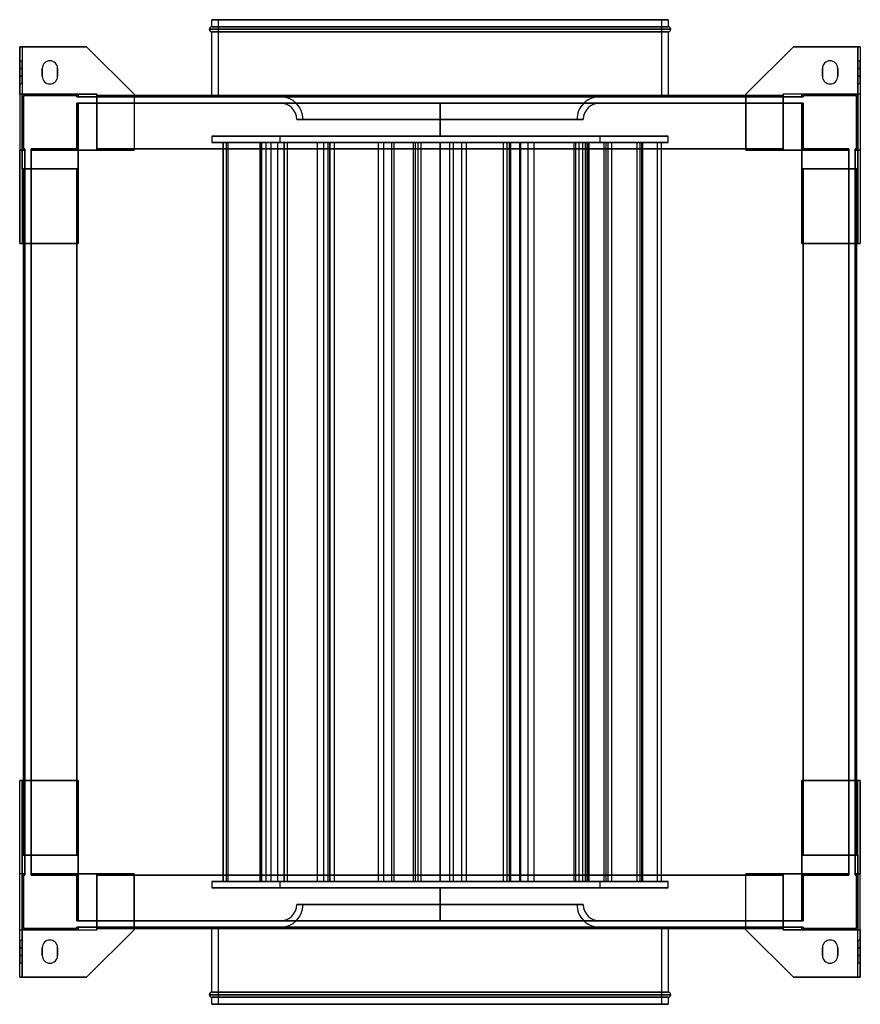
# Model space of a CAD drawing. Header units: millimetres. Extents: x -327 to 327, y -383 to 383.
import ezdxf

# ---------------------------------------------------------------- set-up
doc = ezdxf.new("R2010")
doc.units = ezdxf.units.MM
doc.layers.add('MAIN-1', color=7, linetype='Continuous')

msp = doc.modelspace()

# ---------------------------------------------------------------- linework, layer by layer
at = {"layer": 'MAIN-1'}
for p, q in [((179.5, 375.5), (-179.5, 375.5)), ((-179.5, 375.5), (179.5, 375.5)), ((-177.5, 383), (177.5, 383)), ((-177.5, 377.5), (-177.5, 383)), ((177.5, 383), (-177.5, 383)), ((-177.5, 377.5), (177.5, 377.5)), ((177.5, 377.5), (-177.5, 377.5)), ((172.5, 383), (-172.5, 383)), ((-172.5, 383), (-172.5, 323)), ((-172.5, 383), (172.5, 383)), ((172.5, 323), (172.5, 383)), ((177.5, 383), (177.5, 377.5)), ((-177.5, 373.5), (177.5, 373.5)), ((177.5, 373.5), (-177.5, 373.5)), ((-177.5, 324), (-177.5, 373.5)), ((177.5, 373.5), (177.5, 324)), ((-327, 362), (-325, 362)), ((-327, 325), (-327, 362)), ((-275, 362), (-327, 362)), ((-327, 362), (-327, 362)), ((-327, 362), (-327, 209)), ((-325, 362), (-275, 362)), ((-325, 362), (-325, 325)), ((-325, 362), (-325, 362)), ((-325, 362), (-325, 325)), ((-238, 325), (-275, 362)), ((-275, 362), (-238, 325)), ((-275, 362), (-275, 362)), ((275, 362), (238, 325)), ((238, 325), (275, 362)), ((275, 362), (325, 362)), ((275, 362), (275, 362)), ((327, 362), (275, 362)), ((325, 362), (325, 325)), ((325, 325), (325, 362)), ((325, 362), (325, 362)), ((325, 362), (327, 362)), ((327, 362), (327, 209)), ((327, 362), (327, 325)), ((327, 362), (327, 362)), ((-327, 351), (-325, 351)), ((-327, 345), (-327, 351)), ((-327, 351), (-327, 345)), ((-327, 345), (-325, 345)), ((-325, 345), (-327, 345)), ((-327, 345), (-327, 339)), ((-327, 339), (-327, 345)), ((-325, 351), (-325, 345)), ((-325, 345), (-325, 351)), ((-325, 339), (-325, 345)), ((-325, 345), (-325, 339)), ((-309.5, 339), (-309.5, 345)), ((-309.5, 345), (-309.5, 345)), ((-309.5, 345), (-309.5, 339)), ((-303.5, 351), (-303.5, 351)), ((-297.5, 345), (-297.5, 345)), ((-297.5, 345), (-297.5, 339)), ((-297.5, 339), (-297.5, 345)), ((297.5, 339), (297.5, 345)), ((297.5, 345), (297.5, 345)), ((297.5, 345), (297.5, 339)), ((303.5, 351), (303.5, 351)), ((309.5, 345), (309.5, 345)), ((309.5, 345), (309.5, 339)), ((309.5, 339), (309.5, 345)), ((325, 351), (327, 351)), ((325, 345), (325, 351)), ((325, 351), (325, 345)), ((325, 345), (327, 345)), ((325, 339), (325, 345)), ((325, 345), (325, 339)), ((327, 345), (325, 345)), ((327, 351), (327, 345)), ((327, 345), (327, 351)), ((327, 339), (327, 345)), ((327, 345), (327, 339)), ((-327, 333), (-327, 339)), ((-325, 339), (-327, 339)), ((-327, 333), (-327, 339)), ((-327, 339), (-325, 339)), ((-325, 339), (-325, 333)), ((-325, 333), (-325, 339)), ((-309.5, 339), (-309.5, 339)), ((-297.5, 339), (-297.5, 339)), ((297.5, 339), (297.5, 339)), ((309.5, 339), (309.5, 339)), ((325, 333), (325, 339)), ((327, 339), (325, 339)), ((325, 333), (325, 339)), ((325, 339), (327, 339)), ((327, 339), (327, 333)), ((327, 333), (327, 339)), ((-325, 333), (-327, 333)), ((-303.5, 333), (-303.5, 333)), ((303.5, 333), (303.5, 333)), ((327, 333), (325, 333)), ((-325, 325), (-327, 325)), ((-327, 325), (-327, 281.5)), ((-267, 325), (-325, 325)), ((-325, 325), (-325, 281.5)), ((-325, 325), (-325, 325)), ((-325, 281.5), (-325, 325)), ((-325, 325), (-281.5, 325)), ((-325, 325), (-325, 281.5)), ((-325, 325), (-281.5, 325)), ((-325, 267), (-325, 325)), ((-325, 325), (-325, 325)), ((-325, 325), (-267, 325)), ((-324, 282.5), (-324, 324)), ((-324, 324), (-282.5, 324)), ((-324, 324), (-324, 324)), ((-282.5, 324), (-324, 324)), ((-324, 324), (-324, 282.5)), ((-282.5, 324), (-282.5, 323)), ((-282.5, 323), (-282.5, 324)), ((-282.5, 324), (-282.5, 324)), ((-282.5, 323), (-281.5, 323)), ((-282.5, 323), (-282.5, 323)), ((-281.5, 323), (-282.5, 323)), ((-281.5, 325), (-281.5, 325)), ((-281.5, 325), (-267, 325)), ((-281.5, 325), (-281.5, 323)), ((-281.5, 323), (-281.5, 325)), ((-281.5, 323), (-281.5, 325)), ((-281.5, 325), (-281.5, 323)), ((-281.5, 325), (-267, 325)), ((-281.5, 325), (-281.5, 325)), ((-281.5, 323), (-267, 323)), ((-281.5, 323), (-281.5, 323)), ((-281.5, 323), (-281.5, 323)), ((-267, 323), (-281.5, 323)), ((-267, 281.5), (-267, 325)), ((-267, 325), (-267, 325)), ((-267, 325), (-267, 323)), ((-267, 323), (-267, 325)), ((-267, 325), (-267, 325)), ((-267, 325), (-267, 281.5)), ((-267, 324), (-267, 323)), ((-267, 324), (-267, 324)), ((-267, 282.5), (-267, 324)), ((-267, 324), (267, 324)), ((-267, 323), (-267, 324)), ((-267, 324), (-267, 282.5)), ((-267, 324), (-267, 324)), ((-267, 324), (267, 324)), ((267, 324), (-267, 324)), ((267, 324), (-267, 324)), ((-267, 323), (-267, 323)), ((-267, 323), (267, 323)), ((-267, 323), (-267, 323)), ((267, 323), (-267, 323)), ((-238, 325), (-238, 324)), ((-238, 325), (-238, 325)), ((-238, 325), (-238, 281.5)), ((-238, 324), (-238, 281.5)), ((-177.5, 323), (-177.5, 324)), ((177.5, 323), (-177.5, 323)), ((-177.5, 323), (177.5, 323)), ((172.5, 323), (-172.5, 323)), ((-172.5, 323), (172.5, 323)), ((-124.26, 323.09), (0, 323.09)), ((0, 323.09), (-124.26, 323.09)), ((-124.26, 323.09), (-124.26, 323)), ((-124.26, 323), (0, 323)), ((0, 323.09), (124.26, 323.09)), ((0, 323), (0, 323.09)), ((0, 323.09), (0, 323)), ((124.26, 323.09), (0, 323.09)), ((0, 323), (124.26, 323)), ((124.26, 323.09), (124.26, 323)), ((177.5, 324), (177.5, 323)), ((238, 324), (238, 325)), ((238, 325), (238, 325)), ((238, 325), (238, 281.5)), ((238, 281.5), (238, 324)), ((267, 325), (267, 281.5)), ((325, 325), (267, 325)), ((267, 325), (267, 325)), ((267, 323), (267, 325)), ((281.5, 325), (267, 325)), ((267, 325), (267, 323)), ((267, 281.5), (267, 325)), ((267, 325), (267, 325)), ((281.5, 325), (267, 325)), ((325, 325), (267, 325)), ((267, 324), (267, 323)), ((267, 282.5), (267, 324)), ((267, 324), (267, 324)), ((267, 323), (267, 324)), ((267, 324), (267, 324)), ((267, 324), (267, 282.5)), ((267, 323), (281.5, 323)), ((267, 323), (267, 323)), ((267, 323), (267, 323)), ((281.5, 323), (267, 323)), ((281.5, 325), (281.5, 323)), ((281.5, 323), (281.5, 325)), ((281.5, 325), (281.5, 325)), ((325, 325), (281.5, 325)), ((281.5, 325), (281.5, 323)), ((325, 325), (281.5, 325)), ((281.5, 323), (281.5, 325)), ((281.5, 325), (281.5, 325)), ((282.5, 323), (281.5, 323)), ((281.5, 323), (282.5, 323)), ((281.5, 323), (281.5, 323)), ((281.5, 323), (281.5, 323)), ((282.5, 323), (282.5, 324)), ((282.5, 324), (324, 324)), ((282.5, 324), (282.5, 324)), ((324, 324), (282.5, 324)), ((282.5, 324), (282.5, 323)), ((282.5, 323), (282.5, 323)), ((324, 324), (324, 282.5)), ((324, 324), (324, 324)), ((324, 282.5), (324, 324)), ((325, 325), (325, 325)), ((325, 281.5), (325, 325)), ((325, 325), (325, 281.5)), ((327, 325), (325, 325)), ((325, 281.5), (325, 325)), ((325, 325), (325, 325)), ((325, 325), (325, 267)), ((327, 325), (327, 281.5)), ((-282.5, 318), (-281.5, 318)), ((-282.5, 318), (-282.5, 318)), ((-281.5, 318), (-282.5, 318)), ((-282.5, 318), (-282.5, 282.5)), ((-282.5, 282.5), (-282.5, 318)), ((-281.5, 318), (-267, 318)), ((-281.5, 318), (-281.5, 318)), ((-281.5, 318), (-281.5, 318)), ((-267, 318), (-281.5, 318)), ((-281.5, 318), (-281.5, 281.5)), ((-281.5, 281.5), (-281.5, 318)), ((-281.5, 281.5), (-281.5, 318)), ((-281.5, 318), (-281.5, 281.5)), ((-267, 318), (267, 318)), ((-267, 318), (-267, 318)), ((-267, 318), (-267, 318)), ((267, 318), (-267, 318)), ((-267, 318), (-267, 281.5)), ((-267, 281.5), (-267, 318)), ((-267, 318), (-267, 282.5)), ((-267, 282.5), (-267, 318)), ((172.5, 318), (-172.5, 318)), ((172.5, 318), (-172.5, 318)), ((124.24, 318.09), (-124.24, 318.09)), ((-124.24, 318.09), (-124.24, 318)), ((124.24, 318.09), (-124.24, 318.09)), ((124.24, 318), (-124.24, 318)), ((124.24, 318), (-124.24, 318)), ((0, 318), (0, 292.5)), ((0, 318), (0, 318)), ((0, 292.5), (0, 318)), ((0, 318), (0, 318)), ((124.24, 318), (124.24, 318.09)), ((267, 318), (281.5, 318)), ((267, 318), (267, 318)), ((267, 318), (267, 318)), ((281.5, 318), (267, 318)), ((267, 318), (267, 282.5)), ((267, 282.5), (267, 318)), ((267, 281.5), (267, 318)), ((267, 318), (267, 281.5)), ((282.5, 318), (281.5, 318)), ((281.5, 318), (282.5, 318)), ((281.5, 318), (281.5, 318)), ((281.5, 318), (281.5, 318)), ((281.5, 318), (281.5, 281.5)), ((281.5, 281.5), (281.5, 318)), ((281.5, 281.5), (281.5, 318)), ((281.5, 318), (281.5, 281.5)), ((282.5, 318), (282.5, 318)), ((282.5, 282.5), (282.5, 318)), ((282.5, 318), (282.5, 282.5)), ((111.51, 305.34), (-111.51, 305.34)), ((-111.51, 305.34), (111.51, 305.34)), ((-106.51, 305.34), (106.51, 305.34)), ((106.51, 305.34), (-106.51, 305.34)), ((-177.5, 292.5), (-177.5, 287.5)), ((177.5, 292.5), (-177.5, 292.5)), ((-177.5, 292.5), (177.5, 292.5)), ((-124.25, 292.5), (124.25, 292.5)), ((-124.25, 287.5), (-124.25, 292.5)), ((124.25, 292.5), (-124.25, 292.5)), ((0, 292.5), (0, 292.5)), ((0, 292.5), (0, 292.5)), ((124.25, 292.5), (124.25, 287.5)), ((177.5, 287.5), (177.5, 292.5)), ((-177.5, 287.5), (177.5, 287.5)), ((177.5, 287.5), (-177.5, 287.5)), ((-168.75, 287.5), (-164.86, 287.5)), ((-135.24, 287.5), (-168.75, 287.5)), ((-168.75, -287.5), (-168.75, 287.5)), ((-168.35, 287.5), (-166.08, 287.5)), ((-120.9, 287.5), (-168.35, 287.5)), ((-168.35, -287.5), (-168.35, 287.5)), ((-166.08, 287.5), (-118.63, 287.5)), ((-166.08, -287.5), (-166.08, 287.5)), ((-164.86, 287.5), (-131.35, 287.5)), ((-164.86, -287.5), (-164.86, 287.5)), ((-139.97, 287.5), (-135.14, 287.5)), ((-126.19, 287.5), (-139.97, 287.5)), ((-139.97, -287.5), (-139.97, 287.5)), ((-138.84, 287.5), (-138.58, 287.5)), ((-85.66, 287.5), (-138.84, 287.5)), ((-138.84, -287.5), (-138.84, 287.5)), ((-138.58, 287.5), (-85.4, 287.5)), ((-138.58, -287.5), (-138.58, 287.5)), ((-131.35, 287.5), (-135.24, 287.5)), ((-135.24, -287.5), (-135.24, 287.5)), ((-135.14, 287.5), (-121.36, 287.5)), ((-135.14, -287.5), (-135.14, 287.5)), ((-131.35, -287.5), (-131.35, 287.5)), ((-121.36, 287.5), (-126.19, 287.5)), ((-126.19, -287.5), (-126.19, 287.5)), ((124.25, 287.5), (-124.25, 287.5)), ((-124.25, 287.5), (124.25, 287.5)), ((-121.36, -287.5), (-121.36, 287.5)), ((-118.63, 287.5), (-120.9, 287.5)), ((-120.9, -287.5), (-120.9, 287.5)), ((-118.63, -287.5), (-118.63, 287.5)), ((-95.32, 287.5), (-86.99, 287.5)), ((-90.38, 287.5), (-95.32, 287.5)), ((-95.32, -287.5), (-95.32, 287.5)), ((-82.05, 287.5), (-90.38, 287.5)), ((-90.38, -287.5), (-90.38, 287.5)), ((-85.33, 287.5), (-87.12, 287.5)), ((-87.12, 287.5), (-37.41, 287.5)), ((-87.12, -287.5), (-87.12, 287.5)), ((-86.99, 287.5), (-82.05, 287.5)), ((-86.99, -287.5), (-86.99, 287.5)), ((-85.4, 287.5), (-85.66, 287.5)), ((-85.66, -287.5), (-85.66, 287.5)), ((-85.4, -287.5), (-85.4, 287.5)), ((-35.61, 287.5), (-85.33, 287.5)), ((-85.33, -287.5), (-85.33, 287.5)), ((-82.05, -287.5), (-82.05, 287.5)), ((-47.97, 287.5), (-18.96, 287.5)), ((-43.77, 287.5), (-47.97, 287.5)), ((-47.97, -287.5), (-47.97, 287.5)), ((-14.77, 287.5), (-43.77, 287.5)), ((-43.77, -287.5), (-43.77, 287.5)), ((-37.41, 287.5), (-35.61, 287.5)), ((-37.41, -287.5), (-37.41, 287.5)), ((-35.61, -287.5), (-35.61, 287.5)), ((-17.06, 287.5), (-20.59, 287.5)), ((-20.59, 287.5), (17.06, 287.5)), ((-20.59, -287.5), (-20.59, 287.5)), ((-18.96, 287.5), (-14.77, 287.5)), ((-18.96, -287.5), (-18.96, 287.5)), ((20.59, 287.5), (-17.06, 287.5)), ((-17.06, -287.5), (-17.06, 287.5)), ((-14.77, -287.5), (-14.77, 287.5)), ((0, 287.5), (0, -287.5)), ((0, 287.5), (0, 287.5)), ((0, -287.5), (0, 287.5)), ((0, 287.5), (0, 287.5)), ((7.68, 287.5), (52.34, 287.5)), ((10.4, 287.5), (7.68, 287.5)), ((7.68, -287.5), (7.68, 287.5)), ((55.06, 287.5), (10.4, 287.5)), ((10.4, -287.5), (10.4, 287.5)), ((17.06, 287.5), (20.59, 287.5)), ((17.06, -287.5), (17.06, 287.5)), ((20.59, -287.5), (20.59, 287.5)), ((54.16, 287.5), (49.49, 287.5)), ((49.49, 287.5), (68.57, 287.5)), ((49.49, -287.5), (49.49, 287.5)), ((52.34, 287.5), (55.06, 287.5)), ((52.34, -287.5), (52.34, 287.5)), ((73.24, 287.5), (54.16, 287.5)), ((54.16, -287.5), (54.16, 287.5)), ((55.06, -287.5), (55.06, 287.5)), ((61.99, 287.5), (114.59, 287.5)), ((62.78, 287.5), (61.99, 287.5)), ((61.99, -287.5), (61.99, 287.5)), ((115.37, 287.5), (62.78, 287.5)), ((62.78, -287.5), (62.78, 287.5)), ((68.57, 287.5), (73.24, 287.5)), ((68.57, -287.5), (68.57, 287.5)), ((73.24, -287.5), (73.24, 287.5)), ((104.3, 287.5), (105.59, 287.5)), ((155.73, 287.5), (104.3, 287.5)), ((104.3, -287.5), (104.3, 287.5)), ((105.59, 287.5), (157.03, 287.5)), ((105.59, -287.5), (105.59, 287.5)), ((108.23, 287.5), (113.23, 287.5)), ((111.02, 287.5), (108.23, 287.5)), ((108.23, -287.5), (108.23, 287.5)), ((116.01, 287.5), (111.02, 287.5)), ((111.02, -287.5), (111.02, 287.5)), ((113.23, 287.5), (116.01, 287.5)), ((113.23, -287.5), (113.23, 287.5)), ((114.59, 287.5), (115.37, 287.5)), ((114.59, -287.5), (114.59, 287.5)), ((115.37, -287.5), (115.37, 287.5)), ((116.01, -287.5), (116.01, 287.5)), ((127.78, 287.5), (130.93, 287.5)), ((169.17, 287.5), (127.78, 287.5)), ((127.78, -287.5), (127.78, 287.5)), ((129.18, 287.5), (133.63, 287.5)), ((153.35, 287.5), (129.18, 287.5)), ((129.18, -287.5), (129.18, 287.5)), ((130.93, 287.5), (172.31, 287.5)), ((130.93, -287.5), (130.93, 287.5)), ((133.63, 287.5), (157.81, 287.5)), ((133.63, -287.5), (133.63, 287.5)), ((157.81, 287.5), (153.35, 287.5)), ((153.35, -287.5), (153.35, 287.5)), ((157.03, 287.5), (155.73, 287.5)), ((155.73, -287.5), (155.73, 287.5)), ((157.03, -287.5), (157.03, 287.5)), ((157.81, -287.5), (157.81, 287.5)), ((172.31, 287.5), (169.17, 287.5)), ((169.17, -287.5), (169.17, 287.5)), ((172.31, -287.5), (172.31, 287.5)), ((-327, 209), (-327, 281.5)), ((-327, 281.5), (-327, 281.5)), ((-327, 281.5), (-325, 281.5)), ((-323, 281.5), (-327, 281.5)), ((-325, 281.5), (-325, 281.5)), ((-325, 281.5), (-323, 281.5)), ((-325, 281.5), (-323, 281.5)), ((-323, 281.5), (-325, 281.5)), ((-325, 281.5), (-325, 281.5)), ((-325, 281.5), (-325, 267)), ((-323, 282.5), (-324, 282.5)), ((-324, 282.5), (-324, 282.5)), ((-324, 282.5), (-323, 282.5)), ((-323, 282.5), (-323, 281.5)), ((-323, 282.5), (-323, 282.5)), ((-323, 281.5), (-323, 282.5)), ((-323, 281.5), (-323, 281.5)), ((-323, 281.5), (-323, 267)), ((-323, 267), (-323, 281.5)), ((-323, 281.5), (-323, 281.5)), ((-282.5, 282.5), (-318, 282.5)), ((-318, 281.5), (-318, 282.5)), ((-318, 282.5), (-318, 281.5)), ((-318, 282.5), (-282.5, 282.5)), ((-318, 282.5), (-318, 282.5)), ((-318, 281.5), (-281.5, 281.5)), ((-318, 281.5), (-281.5, 281.5)), ((-318, 281.5), (-318, 281.5)), ((-318, 281.5), (-318, 267)), ((-318, 267), (-318, 281.5)), ((-318, 281.5), (-318, 281.5)), ((-281.5, 281.5), (-318, 281.5)), ((-281.5, 281.5), (-318, 281.5)), ((-282.5, 282.5), (-282.5, 282.5)), ((-238, 281.5), (-281.5, 281.5)), ((-281.5, 281.5), (-281.5, 209)), ((-281.5, 281.5), (-281.5, 267)), ((-281.5, 281.5), (-281.5, 281.5)), ((-267, 281.5), (-281.5, 281.5)), ((-281.5, 281.5), (-281.5, 281.5)), ((-281.5, 281.5), (-281.5, 281.5)), ((-281.5, 281.5), (-267, 281.5)), ((-281.5, 281.5), (-267, 281.5)), ((-281.5, 281.5), (-267, 281.5)), ((-281.5, 267), (-281.5, 281.5)), ((-281.5, 281.5), (-281.5, 281.5)), ((-281.5, 281.5), (-281.5, 267)), ((-281.5, 281.5), (-267, 281.5)), ((-281.5, 267), (-281.5, 281.5)), ((-281.5, 281.5), (-281.5, 267)), ((-267, 281.5), (-281.5, 281.5)), ((-281.5, 281.5), (-281.5, 281.5)), ((-281.5, 281.5), (-281.5, 281.5)), ((-281.5, 281.5), (-267, 281.5)), ((-281.5, 267), (-281.5, 281.5)), ((-281.5, 281.5), (-281.5, 267)), ((-267, 282.5), (-267, 282.5)), ((-267, 282.5), (-267, 281.5)), ((-267, 281.5), (-267, 282.5)), ((-267, 282.5), (-267, 282.5)), ((-267, 282.5), (-267, 282.5)), ((-267, 282.5), (-267, 281.5)), ((267, 282.5), (-267, 282.5)), ((267, 282.5), (-267, 282.5)), ((267, 282.5), (-267, 282.5)), ((-267, 282.5), (267, 282.5)), ((-267, 282.5), (267, 282.5)), ((-267, 281.5), (-267, 282.5)), ((267, 282.5), (-267, 282.5)), ((-267, 282.5), (-267, 282.5)), ((-267, 282.5), (267, 282.5)), ((-267, 282.5), (267, 282.5)), ((-267, 281.5), (-238, 281.5)), ((-267, 281.5), (-267, 281.5)), ((-267, 281.5), (-267, 281.5)), ((-267, 281.5), (-267, 281.5)), ((-267, 281.5), (-267, 281.5)), ((-238, 281.5), (-238, 281.5)), ((238, 281.5), (267, 281.5)), ((238, 281.5), (238, 281.5)), ((281.5, 281.5), (238, 281.5)), ((267, 282.5), (267, 282.5)), ((267, 282.5), (267, 281.5)), ((267, 281.5), (267, 282.5)), ((267, 282.5), (267, 282.5)), ((267, 281.5), (267, 282.5)), ((267, 282.5), (267, 282.5)), ((267, 282.5), (267, 281.5)), ((267, 282.5), (267, 282.5)), ((267, 281.5), (267, 281.5)), ((267, 281.5), (267, 281.5)), ((267, 281.5), (267, 281.5)), ((281.5, 281.5), (267, 281.5)), ((281.5, 281.5), (267, 281.5)), ((281.5, 281.5), (267, 281.5)), ((267, 281.5), (281.5, 281.5)), ((267, 281.5), (281.5, 281.5)), ((281.5, 281.5), (267, 281.5)), ((267, 281.5), (267, 281.5)), ((281.5, 281.5), (267, 281.5)), ((281.5, 209), (281.5, 281.5)), ((281.5, 267), (281.5, 281.5)), ((281.5, 281.5), (281.5, 281.5)), ((281.5, 281.5), (281.5, 281.5)), ((281.5, 281.5), (281.5, 281.5)), ((318, 281.5), (281.5, 281.5)), ((318, 281.5), (281.5, 281.5)), ((281.5, 281.5), (281.5, 267)), ((281.5, 281.5), (281.5, 281.5)), ((281.5, 267), (281.5, 281.5)), ((281.5, 281.5), (281.5, 267)), ((281.5, 267), (281.5, 281.5)), ((281.5, 281.5), (281.5, 281.5)), ((281.5, 281.5), (281.5, 281.5)), ((281.5, 281.5), (281.5, 267)), ((281.5, 267), (281.5, 281.5)), ((281.5, 281.5), (318, 281.5)), ((281.5, 281.5), (318, 281.5)), ((318, 282.5), (282.5, 282.5)), ((282.5, 282.5), (318, 282.5)), ((282.5, 282.5), (282.5, 282.5)), ((318, 282.5), (318, 281.5)), ((318, 281.5), (318, 282.5)), ((318, 282.5), (318, 282.5)), ((318, 267), (318, 281.5)), ((318, 281.5), (318, 281.5)), ((318, 281.5), (318, 281.5)), ((318, 281.5), (318, 267)), ((324, 282.5), (323, 282.5)), ((323, 281.5), (323, 282.5)), ((323, 282.5), (323, 282.5)), ((323, 282.5), (324, 282.5)), ((323, 282.5), (323, 281.5)), ((323, 267), (323, 281.5)), ((327, 281.5), (323, 281.5)), ((323, 281.5), (323, 281.5)), ((325, 281.5), (323, 281.5)), ((323, 281.5), (323, 281.5)), ((323, 281.5), (323, 267)), ((325, 281.5), (323, 281.5)), ((323, 281.5), (325, 281.5)), ((324, 282.5), (324, 282.5)), ((325, 281.5), (325, 281.5)), ((325, 281.5), (327, 281.5)), ((325, 267), (325, 281.5)), ((325, 281.5), (325, 281.5)), ((327, 281.5), (327, 281.5)), ((327, 281.5), (327, 209)), ((-325, 267), (-281.5, 267)), ((-325, 267), (-325, 209)), ((-325, 267), (-325, 267)), ((-325, 267), (-325, 209)), ((-325, 267), (-323, 267)), ((-325, 267), (-281.5, 267)), ((-325, 267), (-325, 267)), ((-325, 267), (-323, 267)), ((-324, 267), (-282.5, 267)), ((-324, -267), (-324, 267)), ((-324, 267), (-324, 267)), ((-324, 267), (-324, -267)), ((-323, 267), (-324, 267)), ((-324, -267), (-324, 267)), ((-324, 267), (-324, 267)), ((-324, 267), (-324, -267)), ((-282.5, 267), (-324, 267)), ((-324, 267), (-323, 267)), ((-323, -267), (-323, 267)), ((-323, 267), (-323, 267)), ((-323, 267), (-323, -267)), ((-323, 267), (-323, 267)), ((-318, 267), (-281.5, 267)), ((-318, 267), (-318, 267)), ((-318, 267), (-282.5, 267)), ((-282.5, 267), (-318, 267)), ((-318, 267), (-318, 267)), ((-318, 267), (-281.5, 267)), ((-318, 267), (-318, -267)), ((-318, -267), (-318, 267)), ((-282.5, 267), (-282.5, -267)), ((-281.5, 267), (-282.5, 267)), ((-282.5, 267), (-281.5, 267)), ((-282.5, -267), (-282.5, 267)), ((-282.5, 267), (-282.5, 267)), ((-282.5, 267), (-282.5, -267)), ((-282.5, 267), (-281.5, 267)), ((-282.5, -267), (-282.5, 267)), ((-282.5, 267), (-282.5, -267)), ((-281.5, 267), (-282.5, 267)), ((-282.5, 267), (-282.5, 267)), ((-282.5, -267), (-282.5, 267)), ((-282.5, 267), (-282.5, 267)), ((-282.5, 267), (-282.5, -267)), ((-282.5, -267), (-282.5, 267)), ((-282.5, 267), (-282.5, 267)), ((-281.5, 209), (-281.5, 267)), ((-281.5, 267), (-281.5, 267)), ((-281.5, 267), (-281.5, 267)), ((-281.5, 267), (-281.5, 267)), ((-281.5, 267), (-281.5, 267)), ((281.5, 267), (325, 267)), ((281.5, 267), (281.5, 209)), ((281.5, 267), (281.5, 267)), ((282.5, 267), (281.5, 267)), ((281.5, 267), (282.5, 267)), ((281.5, 267), (281.5, 267)), ((318, 267), (281.5, 267)), ((281.5, 267), (282.5, 267)), ((282.5, 267), (281.5, 267)), ((281.5, 267), (281.5, 267)), ((281.5, 267), (281.5, 267)), ((318, 267), (281.5, 267)), ((325, 267), (281.5, 267)), ((324, 267), (282.5, 267)), ((282.5, 267), (282.5, 267)), ((282.5, -267), (282.5, 267)), ((282.5, 267), (282.5, -267)), ((282.5, 267), (282.5, 267)), ((282.5, -267), (282.5, 267)), ((282.5, 267), (282.5, -267)), ((282.5, 267), (318, 267)), ((282.5, 267), (282.5, -267)), ((282.5, -267), (282.5, 267)), ((282.5, 267), (282.5, 267)), ((318, 267), (282.5, 267)), ((282.5, 267), (282.5, 267)), ((282.5, 267), (324, 267)), ((282.5, 267), (282.5, -267)), ((282.5, -267), (282.5, 267)), ((318, 267), (318, 267)), ((318, 267), (318, 267)), ((318, -267), (318, 267)), ((318, 267), (318, -267)), ((325, 267), (323, 267)), ((323, 267), (323, 267)), ((323, 267), (324, 267)), ((324, 267), (323, 267)), ((323, 267), (323, 267)), ((325, 267), (323, 267)), ((323, 267), (323, -267)), ((323, -267), (323, 267)), ((324, 267), (324, 267)), ((324, 267), (324, 267)), ((324, 267), (324, -267)), ((324, -267), (324, 267)), ((324, 267), (324, -267)), ((324, -267), (324, 267)), ((325, 267), (325, 209)), ((325, 209), (325, 267)), ((325, 267), (325, 267)), ((325, 267), (325, 267)), ((-327, 209), (-281.5, 209)), ((-325, 209), (-327, 209)), ((-327, 209), (-327, 209)), ((-324, 209), (-325, 209)), ((-325, 209), (-325, 209)), ((-281.5, 209), (-324, 209)), ((-281.5, 209), (-281.5, 209)), ((281.5, 209), (327, 209)), ((324, 209), (281.5, 209)), ((281.5, 209), (281.5, 209)), ((325, 209), (324, 209)), ((327, 209), (325, 209)), ((325, 209), (325, 209)), ((327, 209), (327, 209)), ((-327, -362), (-327, -209)), ((-281.5, -209), (-327, -209)), ((-327, -281.5), (-327, -209)), ((-327, -209), (-327, -209)), ((-327, -209), (-325, -209)), ((-325, -267), (-325, -209)), ((-325, -209), (-324, -209)), ((-325, -209), (-325, -267)), ((-325, -209), (-325, -209)), ((-324, -209), (-281.5, -209)), ((-281.5, -267), (-281.5, -209)), ((-281.5, -209), (-281.5, -281.5)), ((-281.5, -209), (-281.5, -209)), ((281.5, -209), (281.5, -267)), ((281.5, -209), (324, -209)), ((327, -209), (281.5, -209)), ((281.5, -209), (281.5, -209)), ((281.5, -281.5), (281.5, -209)), ((324, -209), (325, -209)), ((325, -209), (327, -209)), ((325, -267), (325, -209)), ((325, -267), (325, -209)), ((325, -209), (325, -209)), ((327, -209), (327, -281.5)), ((327, -209), (327, -209)), ((327, -362), (327, -209)), ((-281.5, -267), (-325, -267)), ((-325, -267), (-325, -267)), ((-325, -267), (-323, -267)), ((-325, -267), (-323, -267)), ((-325, -267), (-325, -267)), ((-325, -267), (-281.5, -267)), ((-325, -267), (-325, -281.5)), ((-325, -325), (-325, -267)), ((-323, -267), (-324, -267)), ((-324, -267), (-324, -267)), ((-324, -267), (-282.5, -267)), ((-282.5, -267), (-324, -267)), ((-324, -267), (-324, -267)), ((-324, -267), (-323, -267)), ((-323, -267), (-323, -267)), ((-323, -267), (-323, -281.5)), ((-323, -267), (-323, -267)), ((-323, -281.5), (-323, -267)), ((-282.5, -267), (-318, -267)), ((-318, -267), (-318, -267)), ((-318, -267), (-281.5, -267)), ((-318, -267), (-281.5, -267)), ((-318, -267), (-318, -267)), ((-318, -267), (-282.5, -267)), ((-318, -267), (-318, -281.5)), ((-318, -281.5), (-318, -267)), ((-282.5, -267), (-282.5, -267)), ((-282.5, -267), (-281.5, -267)), ((-281.5, -267), (-282.5, -267)), ((-282.5, -267), (-282.5, -267)), ((-281.5, -267), (-282.5, -267)), ((-282.5, -267), (-281.5, -267)), ((-282.5, -267), (-282.5, -267)), ((-282.5, -267), (-282.5, -267)), ((-281.5, -267), (-281.5, -281.5)), ((-281.5, -267), (-281.5, -267)), ((-281.5, -281.5), (-281.5, -267)), ((-281.5, -267), (-281.5, -267)), ((-281.5, -267), (-281.5, -281.5)), ((-281.5, -281.5), (-281.5, -267)), ((-281.5, -267), (-281.5, -281.5)), ((-281.5, -267), (-281.5, -267)), ((-281.5, -281.5), (-281.5, -267)), ((-281.5, -267), (-281.5, -267)), ((-281.5, -267), (-281.5, -281.5)), ((325, -267), (281.5, -267)), ((281.5, -281.5), (281.5, -267)), ((281.5, -267), (281.5, -267)), ((281.5, -267), (282.5, -267)), ((281.5, -267), (281.5, -281.5)), ((282.5, -267), (281.5, -267)), ((281.5, -267), (281.5, -267)), ((281.5, -281.5), (281.5, -267)), ((318, -267), (281.5, -267)), ((281.5, -267), (281.5, -281.5)), ((282.5, -267), (281.5, -267)), ((281.5, -281.5), (281.5, -267)), ((281.5, -267), (282.5, -267)), ((281.5, -267), (281.5, -267)), ((318, -267), (281.5, -267)), ((281.5, -267), (281.5, -267)), ((325, -267), (281.5, -267)), ((281.5, -267), (281.5, -281.5)), ((281.5, -281.5), (281.5, -267)), ((282.5, -267), (282.5, -267)), ((318, -267), (282.5, -267)), ((282.5, -267), (282.5, -267)), ((282.5, -267), (324, -267)), ((282.5, -267), (282.5, -267)), ((282.5, -267), (282.5, -267)), ((282.5, -267), (318, -267)), ((324, -267), (282.5, -267)), ((318, -267), (318, -267)), ((318, -267), (318, -267)), ((318, -281.5), (318, -267)), ((318, -267), (318, -281.5)), ((323, -281.5), (323, -267)), ((325, -267), (323, -267)), ((324, -267), (323, -267)), ((323, -267), (323, -267)), ((325, -267), (323, -267)), ((323, -267), (323, -267)), ((323, -267), (324, -267)), ((323, -267), (323, -281.5)), ((324, -267), (324, -267)), ((324, -267), (324, -267)), ((325, -267), (325, -267)), ((325, -267), (325, -267)), ((325, -281.5), (325, -267)), ((325, -267), (325, -325)), ((-327, -325), (-327, -281.5)), ((-327, -281.5), (-327, -281.5)), ((-325, -281.5), (-327, -281.5)), ((-323, -281.5), (-327, -281.5)), ((-325, -281.5), (-325, -325)), ((-325, -281.5), (-325, -281.5)), ((-325, -325), (-325, -281.5)), ((-325, -281.5), (-325, -325)), ((-325, -281.5), (-323, -281.5)), ((-323, -281.5), (-325, -281.5)), ((-325, -281.5), (-325, -281.5)), ((-325, -281.5), (-323, -281.5)), ((-323, -282.5), (-324, -282.5)), ((-324, -282.5), (-324, -324)), ((-324, -282.5), (-324, -282.5)), ((-324, -324), (-324, -282.5)), ((-324, -282.5), (-323, -282.5)), ((-323, -282.5), (-323, -281.5)), ((-323, -281.5), (-323, -281.5)), ((-323, -281.5), (-323, -282.5)), ((-323, -281.5), (-323, -281.5)), ((-323, -282.5), (-323, -282.5)), ((-318, -281.5), (-318, -282.5)), ((-318, -281.5), (-281.5, -281.5)), ((-318, -281.5), (-281.5, -281.5)), ((-318, -282.5), (-318, -281.5)), ((-318, -281.5), (-318, -281.5)), ((-318, -281.5), (-318, -281.5)), ((-281.5, -281.5), (-318, -281.5)), ((-281.5, -281.5), (-318, -281.5)), ((-282.5, -282.5), (-318, -282.5)), ((-318, -282.5), (-282.5, -282.5)), ((-318, -282.5), (-318, -282.5)), ((-282.5, -318), (-282.5, -282.5)), ((-282.5, -282.5), (-282.5, -318)), ((-282.5, -282.5), (-282.5, -282.5)), ((-281.5, -281.5), (-238, -281.5)), ((-281.5, -281.5), (-267, -281.5)), ((-281.5, -281.5), (-281.5, -281.5)), ((-281.5, -318), (-281.5, -281.5)), ((-281.5, -281.5), (-281.5, -318)), ((-281.5, -281.5), (-281.5, -318)), ((-281.5, -281.5), (-281.5, -281.5)), ((-281.5, -318), (-281.5, -281.5)), ((-281.5, -281.5), (-281.5, -281.5)), ((-281.5, -281.5), (-267, -281.5)), ((-281.5, -281.5), (-267, -281.5)), ((-267, -281.5), (-281.5, -281.5)), ((-281.5, -281.5), (-281.5, -281.5)), ((-267, -281.5), (-281.5, -281.5)), ((-281.5, -281.5), (-267, -281.5)), ((-281.5, -281.5), (-281.5, -281.5)), ((-281.5, -281.5), (-281.5, -281.5)), ((-281.5, -281.5), (-267, -281.5)), ((-238, -281.5), (-267, -281.5)), ((-267, -325), (-267, -281.5)), ((-267, -281.5), (-267, -281.5)), ((-267, -318), (-267, -281.5)), ((-267, -281.5), (-267, -318)), ((-267, -281.5), (-267, -281.5)), ((-267, -281.5), (-267, -282.5)), ((-267, -282.5), (-267, -281.5)), ((-267, -281.5), (-267, -281.5)), ((-267, -281.5), (-267, -325)), ((-267, -282.5), (-267, -281.5)), ((-267, -281.5), (-267, -281.5)), ((-267, -281.5), (-267, -282.5)), ((-267, -318), (-267, -282.5)), ((-267, -282.5), (-267, -282.5)), ((-267, -282.5), (-267, -324)), ((-267, -282.5), (-267, -282.5)), ((-267, -282.5), (-267, -318)), ((-267, -282.5), (-267, -282.5)), ((267, -282.5), (-267, -282.5)), ((267, -282.5), (-267, -282.5)), ((-267, -282.5), (267, -282.5)), ((267, -282.5), (-267, -282.5)), ((-267, -282.5), (-267, -282.5)), ((-267, -324), (-267, -282.5)), ((-267, -282.5), (267, -282.5)), ((267, -282.5), (-267, -282.5)), ((-267, -282.5), (267, -282.5)), ((-267, -282.5), (267, -282.5)), ((-238, -281.5), (-238, -324)), ((-238, -325), (-238, -281.5)), ((-238, -281.5), (-238, -281.5)), ((267, -281.5), (238, -281.5)), ((238, -324), (238, -281.5)), ((238, -325), (238, -281.5)), ((238, -281.5), (238, -281.5)), ((238, -281.5), (281.5, -281.5)), ((267, -281.5), (267, -325)), ((267, -281.5), (281.5, -281.5)), ((267, -281.5), (267, -281.5)), ((267, -282.5), (267, -281.5)), ((267, -281.5), (267, -318)), ((267, -282.5), (267, -281.5)), ((267, -281.5), (267, -281.5)), ((267, -325), (267, -281.5)), ((267, -281.5), (267, -281.5)), ((267, -281.5), (267, -282.5)), ((267, -318), (267, -281.5)), ((267, -281.5), (267, -281.5)), ((267, -281.5), (267, -282.5)), ((281.5, -281.5), (267, -281.5)), ((281.5, -281.5), (267, -281.5)), ((281.5, -281.5), (267, -281.5)), ((281.5, -281.5), (267, -281.5)), ((267, -281.5), (281.5, -281.5)), ((281.5, -281.5), (267, -281.5)), ((267, -324), (267, -282.5)), ((267, -282.5), (267, -282.5)), ((267, -318), (267, -282.5)), ((267, -282.5), (267, -318)), ((267, -282.5), (267, -282.5)), ((267, -282.5), (267, -282.5)), ((267, -282.5), (267, -324)), ((267, -282.5), (267, -282.5)), ((281.5, -281.5), (281.5, -281.5)), ((281.5, -318), (281.5, -281.5)), ((281.5, -281.5), (281.5, -318)), ((281.5, -281.5), (281.5, -318)), ((281.5, -281.5), (281.5, -281.5)), ((281.5, -318), (281.5, -281.5)), ((281.5, -281.5), (281.5, -281.5)), ((318, -281.5), (281.5, -281.5)), ((318, -281.5), (281.5, -281.5)), ((281.5, -281.5), (281.5, -281.5)), ((281.5, -281.5), (281.5, -281.5)), ((281.5, -281.5), (281.5, -281.5)), ((281.5, -281.5), (318, -281.5)), ((281.5, -281.5), (318, -281.5)), ((282.5, -282.5), (282.5, -318)), ((318, -282.5), (282.5, -282.5)), ((282.5, -318), (282.5, -282.5)), ((282.5, -282.5), (318, -282.5)), ((282.5, -282.5), (282.5, -282.5)), ((318, -282.5), (318, -281.5)), ((318, -281.5), (318, -282.5)), ((318, -281.5), (318, -281.5)), ((318, -281.5), (318, -281.5)), ((318, -282.5), (318, -282.5)), ((323, -281.5), (327, -281.5)), ((323, -281.5), (323, -282.5)), ((325, -281.5), (323, -281.5)), ((323, -282.5), (323, -281.5)), ((323, -281.5), (323, -281.5)), ((323, -281.5), (323, -281.5)), ((323, -281.5), (325, -281.5)), ((325, -281.5), (323, -281.5)), ((324, -282.5), (323, -282.5)), ((323, -282.5), (324, -282.5)), ((323, -282.5), (323, -282.5)), ((324, -324), (324, -282.5)), ((324, -282.5), (324, -324)), ((324, -282.5), (324, -282.5)), ((325, -325), (325, -281.5)), ((325, -281.5), (325, -325)), ((325, -281.5), (325, -281.5)), ((327, -281.5), (325, -281.5)), ((325, -325), (325, -281.5)), ((325, -281.5), (325, -281.5)), ((327, -325), (327, -281.5)), ((327, -281.5), (327, -281.5)), ((177.5, -287.5), (-177.5, -287.5)), ((-177.5, -287.5), (-177.5, -292.5)), ((-177.5, -287.5), (177.5, -287.5)), ((-135.24, -287.5), (-168.75, -287.5)), ((-168.75, -287.5), (-164.86, -287.5)), ((-120.9, -287.5), (-168.35, -287.5)), ((-168.35, -287.5), (-166.08, -287.5)), ((-166.08, -287.5), (-118.63, -287.5)), ((-164.86, -287.5), (-131.35, -287.5)), ((-126.19, -287.5), (-139.97, -287.5)), ((-139.97, -287.5), (-135.14, -287.5)), ((-85.66, -287.5), (-138.84, -287.5)), ((-138.84, -287.5), (-138.58, -287.5)), ((-138.58, -287.5), (-85.4, -287.5)), ((-131.35, -287.5), (-135.24, -287.5)), ((-135.14, -287.5), (-121.36, -287.5)), ((-121.36, -287.5), (-126.19, -287.5)), ((-124.25, -287.5), (124.25, -287.5)), ((-124.25, -292.5), (-124.25, -287.5)), ((124.25, -287.5), (-124.25, -287.5)), ((-118.63, -287.5), (-120.9, -287.5)), ((-90.38, -287.5), (-95.32, -287.5)), ((-95.32, -287.5), (-86.99, -287.5)), ((-82.05, -287.5), (-90.38, -287.5)), ((-87.12, -287.5), (-37.41, -287.5)), ((-85.33, -287.5), (-87.12, -287.5)), ((-86.99, -287.5), (-82.05, -287.5)), ((-85.4, -287.5), (-85.66, -287.5)), ((-35.61, -287.5), (-85.33, -287.5)), ((-43.77, -287.5), (-47.97, -287.5)), ((-47.97, -287.5), (-18.96, -287.5)), ((-14.77, -287.5), (-43.77, -287.5)), ((-37.41, -287.5), (-35.61, -287.5)), ((-20.59, -287.5), (17.06, -287.5)), ((-17.06, -287.5), (-20.59, -287.5)), ((-18.96, -287.5), (-14.77, -287.5)), ((20.59, -287.5), (-17.06, -287.5)), ((0, -287.5), (0, -287.5)), ((0, -287.5), (0, -287.5)), ((10.4, -287.5), (7.68, -287.5)), ((7.68, -287.5), (52.34, -287.5)), ((55.06, -287.5), (10.4, -287.5)), ((17.06, -287.5), (20.59, -287.5)), ((49.49, -287.5), (68.57, -287.5)), ((54.16, -287.5), (49.49, -287.5)), ((52.34, -287.5), (55.06, -287.5)), ((73.24, -287.5), (54.16, -287.5)), ((62.78, -287.5), (61.99, -287.5)), ((61.99, -287.5), (114.59, -287.5)), ((115.37, -287.5), (62.78, -287.5)), ((68.57, -287.5), (73.24, -287.5)), ((155.73, -287.5), (104.3, -287.5)), ((104.3, -287.5), (105.59, -287.5)), ((105.59, -287.5), (157.03, -287.5)), ((111.02, -287.5), (108.23, -287.5)), ((108.23, -287.5), (113.23, -287.5)), ((116.01, -287.5), (111.02, -287.5)), ((113.23, -287.5), (116.01, -287.5)), ((114.59, -287.5), (115.37, -287.5)), ((124.25, -287.5), (124.25, -292.5)), ((169.17, -287.5), (127.78, -287.5)), ((127.78, -287.5), (130.93, -287.5)), ((153.35, -287.5), (129.18, -287.5)), ((129.18, -287.5), (133.63, -287.5)), ((130.93, -287.5), (172.31, -287.5)), ((133.63, -287.5), (157.81, -287.5)), ((157.81, -287.5), (153.35, -287.5)), ((157.03, -287.5), (155.73, -287.5)), ((172.31, -287.5), (169.17, -287.5)), ((177.5, -292.5), (177.5, -287.5)), ((-177.5, -292.5), (177.5, -292.5)), ((177.5, -292.5), (-177.5, -292.5)), ((124.25, -292.5), (-124.25, -292.5)), ((-124.25, -292.5), (124.25, -292.5)), ((0, -292.5), (0, -318)), ((0, -292.5), (0, -292.5)), ((0, -318), (0, -292.5)), ((0, -292.5), (0, -292.5)), ((-111.51, -305.34), (111.51, -305.34)), ((111.51, -305.34), (-111.51, -305.34)), ((106.51, -305.34), (-106.51, -305.34)), ((-106.51, -305.34), (106.51, -305.34)), ((-282.5, -318), (-281.5, -318)), ((-282.5, -318), (-282.5, -318)), ((-281.5, -318), (-282.5, -318)), ((-281.5, -318), (-267, -318)), ((-281.5, -318), (-281.5, -318)), ((-281.5, -318), (-281.5, -318)), ((-267, -318), (-281.5, -318)), ((-267, -318), (267, -318)), ((-267, -318), (-267, -318)), ((-267, -318), (-267, -318)), ((267, -318), (-267, -318)), ((172.5, -318), (-172.5, -318)), ((-172.5, -318), (172.5, -318)), ((-172.5, -318), (172.5, -318)), ((-124.24, -318), (-124.24, -318.09)), ((124.24, -318), (-124.24, -318)), ((-124.24, -318), (124.24, -318)), ((124.24, -318.09), (-124.24, -318.09)), ((-124.24, -318.09), (124.24, -318.09)), ((0, -318), (0, -318)), ((0, -318), (0, -318)), ((124.24, -318.09), (124.24, -318)), ((267, -318), (281.5, -318)), ((267, -318), (267, -318)), ((267, -318), (267, -318)), ((281.5, -318), (267, -318)), ((282.5, -318), (281.5, -318)), ((281.5, -318), (282.5, -318)), ((281.5, -318), (281.5, -318)), ((281.5, -318), (281.5, -318)), ((282.5, -318), (282.5, -318)), ((-327, -325), (-325, -325)), ((-327, -362), (-327, -325)), ((-325, -325), (-267, -325)), ((-325, -362), (-325, -325)), ((-325, -325), (-325, -325)), ((-325, -325), (-325, -362)), ((-325, -325), (-281.5, -325)), ((-325, -325), (-325, -325)), ((-325, -325), (-267, -325)), ((-325, -325), (-281.5, -325)), ((-324, -324), (-282.5, -324)), ((-324, -324), (-324, -324)), ((-282.5, -324), (-324, -324)), ((-282.5, -323), (-281.5, -323)), ((-282.5, -323), (-282.5, -323)), ((-281.5, -323), (-282.5, -323)), ((-282.5, -324), (-282.5, -323)), ((-282.5, -323), (-282.5, -324)), ((-282.5, -324), (-282.5, -324)), ((-281.5, -323), (-267, -323)), ((-281.5, -323), (-281.5, -323)), ((-281.5, -323), (-281.5, -323)), ((-267, -323), (-281.5, -323)), ((-281.5, -325), (-281.5, -323)), ((-281.5, -323), (-281.5, -325)), ((-281.5, -325), (-281.5, -323)), ((-281.5, -323), (-281.5, -325)), ((-281.5, -325), (-281.5, -325)), ((-281.5, -325), (-267, -325)), ((-281.5, -325), (-267, -325)), ((-281.5, -325), (-281.5, -325)), ((-275, -362), (-238, -325)), ((-238, -325), (-275, -362)), ((-267, -323), (267, -323)), ((-267, -323), (-267, -323)), ((-267, -323), (-267, -323)), ((267, -323), (-267, -323)), ((-267, -325), (-267, -323)), ((-267, -324), (-267, -323)), ((-267, -323), (-267, -324)), ((-267, -323), (-267, -325)), ((-267, -324), (-267, -324)), ((-267, -324), (267, -324)), ((-267, -324), (-267, -324)), ((-267, -324), (267, -324)), ((267, -324), (-267, -324)), ((267, -324), (-267, -324)), ((-267, -325), (-267, -325)), ((-267, -325), (-267, -325)), ((-238, -324), (-238, -325)), ((-238, -325), (-238, -325)), ((-177.5, -323), (177.5, -323)), ((-177.5, -324), (-177.5, -323)), ((177.5, -323), (-177.5, -323)), ((-177.5, -373.5), (-177.5, -324)), ((-172.5, -323), (-172.5, -383)), ((-172.5, -323), (172.5, -323)), ((172.5, -323), (-172.5, -323)), ((0, -323), (-124.26, -323)), ((-124.26, -323.09), (-124.26, -323)), ((0, -323.09), (-124.26, -323.09)), ((-124.26, -323.09), (0, -323.09)), ((0, -323), (0, -323.09)), ((124.26, -323), (0, -323)), ((0, -323.09), (0, -323)), ((124.26, -323.09), (0, -323.09)), ((0, -323.09), (124.26, -323.09)), ((124.26, -323.09), (124.26, -323)), ((172.5, -383), (172.5, -323)), ((177.5, -323), (177.5, -324)), ((177.5, -324), (177.5, -373.5)), ((238, -325), (238, -324)), ((238, -325), (275, -362)), ((238, -325), (238, -325)), ((275, -362), (238, -325)), ((267, -325), (267, -323)), ((267, -323), (267, -323)), ((267, -323), (267, -324)), ((267, -323), (281.5, -323)), ((267, -323), (267, -323)), ((281.5, -323), (267, -323)), ((267, -324), (267, -323)), ((267, -323), (267, -325)), ((267, -324), (267, -324)), ((267, -324), (267, -324)), ((267, -325), (325, -325)), ((267, -325), (267, -325)), ((281.5, -325), (267, -325)), ((267, -325), (267, -325)), ((281.5, -325), (267, -325)), ((325, -325), (267, -325)), ((282.5, -323), (281.5, -323)), ((281.5, -323), (282.5, -323)), ((281.5, -323), (281.5, -323)), ((281.5, -323), (281.5, -323)), ((281.5, -325), (281.5, -323)), ((281.5, -323), (281.5, -325)), ((281.5, -325), (281.5, -323)), ((281.5, -323), (281.5, -325)), ((325, -325), (281.5, -325)), ((281.5, -325), (281.5, -325)), ((281.5, -325), (281.5, -325)), ((325, -325), (281.5, -325)), ((282.5, -323), (282.5, -323)), ((282.5, -323), (282.5, -324)), ((282.5, -324), (282.5, -323)), ((282.5, -324), (324, -324)), ((282.5, -324), (282.5, -324)), ((324, -324), (282.5, -324)), ((324, -324), (324, -324)), ((325, -362), (325, -325)), ((325, -325), (325, -325)), ((325, -362), (325, -325)), ((325, -325), (327, -325)), ((325, -325), (325, -325)), ((327, -325), (327, -362)), ((-327, -333), (-325, -333)), ((-327, -339), (-327, -333)), ((-327, -333), (-327, -339)), ((-325, -333), (-325, -339)), ((-325, -339), (-325, -333)), ((-303.5, -333), (-303.5, -333)), ((303.5, -333), (303.5, -333)), ((325, -333), (327, -333)), ((325, -339), (325, -333)), ((325, -333), (325, -339)), ((327, -333), (327, -339)), ((327, -339), (327, -333)), ((-327, -339), (-325, -339)), ((-325, -339), (-327, -339)), ((-327, -339), (-327, -345)), ((-327, -345), (-327, -339)), ((-325, -339), (-325, -345)), ((-325, -345), (-325, -339)), ((-309.5, -339), (-309.5, -339)), ((-309.5, -345), (-309.5, -339)), ((-309.5, -339), (-309.5, -345)), ((-297.5, -339), (-297.5, -345)), ((-297.5, -339), (-297.5, -339)), ((-297.5, -345), (-297.5, -339)), ((297.5, -339), (297.5, -339)), ((297.5, -345), (297.5, -339)), ((297.5, -339), (297.5, -345)), ((309.5, -339), (309.5, -345)), ((309.5, -339), (309.5, -339)), ((309.5, -345), (309.5, -339)), ((325, -339), (327, -339)), ((325, -339), (325, -345)), ((325, -345), (325, -339)), ((327, -339), (325, -339)), ((327, -345), (327, -339)), ((327, -339), (327, -345)), ((-327, -351), (-327, -345)), ((-325, -345), (-327, -345)), ((-327, -345), (-325, -345)), ((-327, -345), (-327, -351)), ((-325, -351), (-327, -351)), ((-325, -345), (-325, -351)), ((-325, -351), (-325, -345)), ((-309.5, -345), (-309.5, -345)), ((-303.5, -351), (-303.5, -351)), ((-297.5, -345), (-297.5, -345)), ((297.5, -345), (297.5, -345)), ((303.5, -351), (303.5, -351)), ((309.5, -345), (309.5, -345)), ((325, -351), (325, -345)), ((327, -345), (325, -345)), ((325, -345), (325, -351)), ((325, -345), (327, -345)), ((327, -351), (325, -351)), ((327, -345), (327, -351)), ((327, -351), (327, -345)), ((-327, -362), (-275, -362)), ((-325, -362), (-327, -362)), ((-327, -362), (-327, -362)), ((-275, -362), (-325, -362)), ((-325, -362), (-325, -362)), ((-275, -362), (-275, -362)), ((325, -362), (275, -362)), ((275, -362), (275, -362)), ((275, -362), (327, -362)), ((325, -362), (325, -362)), ((327, -362), (325, -362)), ((327, -362), (327, -362)), ((177.5, -373.5), (-177.5, -373.5)), ((-177.5, -373.5), (177.5, -373.5)), ((-179.5, -375.5), (179.5, -375.5)), ((179.5, -375.5), (-179.5, -375.5)), ((177.5, -377.5), (-177.5, -377.5)), ((-177.5, -383), (-177.5, -377.5)), ((-177.5, -377.5), (177.5, -377.5)), ((177.5, -383), (-177.5, -383)), ((-177.5, -383), (177.5, -383)), ((-172.5, -383), (172.5, -383)), ((172.5, -383), (-172.5, -383)), ((177.5, -377.5), (177.5, -383))]:
    msp.add_line(p, q, dxfattribs=at)
for centre, radius, start, end in [((-177.5, 375.5), 2, 89.99998, 180.00002), ((-177.5, 375.5), 2, 180.00002, 270.00002), ((177.5, 375.5), 2, 0, 89.99998), ((177.5, 375.5), 2, 270.00002, 0), ((-303.5, 345), 6, 89.99998, 180.00002), ((-303.5, 345), 6, 89.99998, 180.00002), ((-303.5, 345), 6, 0, 89.99998), ((-303.5, 345), 6, 0, 89.99998), ((303.5, 345), 6, 89.99998, 180.00002), ((303.5, 345), 6, 89.99998, 180.00002), ((303.5, 345), 6, 0, 89.99998), ((303.5, 345), 6, 0, 89.99998), ((-303.5, 339), 6, 180.00002, 270.00002), ((-303.5, 339), 6, 180.00002, 270.00002), ((-303.5, 339), 6, 270.00002, 0), ((-303.5, 339), 6, 270.00002, 0), ((303.5, 339), 6, 180.00002, 270.00002), ((303.5, 339), 6, 180.00002, 270.00002), ((303.5, 339), 6, 270.00002, 0), ((303.5, 339), 6, 270.00002, 0), ((-124.26, 305.34), 17.75, 0, 89.99998), ((124.26, 305.34), 17.75, 89.99998, 180.00002), ((-124.26, 305.34), 12.75, 0, 89.91014), ((124.26, 305.34), 12.75, 90.08988, 180.00002), ((-124.26, -305.34), 17.75, 270.00002, 0), ((-124.26, -305.34), 12.75, 270.08986, 0), ((124.26, -305.34), 17.75, 180.00002, 270.00002), ((124.26, -305.34), 12.75, 180.00002, 269.91012), ((-303.5, -339), 6, 89.99998, 180.00002), ((-303.5, -339), 6, 89.99998, 180.00002), ((-303.5, -339), 6, 0, 89.99998), ((-303.5, -339), 6, 0, 89.99998), ((303.5, -339), 6, 89.99998, 180.00002), ((303.5, -339), 6, 89.99998, 180.00002), ((303.5, -339), 6, 0, 89.99998), ((303.5, -339), 6, 0, 89.99998), ((-303.5, -345), 6, 180.00002, 270.00002), ((-303.5, -345), 6, 180.00002, 270.00002), ((-303.5, -345), 6, 270.00002, 0), ((-303.5, -345), 6, 270.00002, 0), ((303.5, -345), 6, 180.00002, 270.00002), ((303.5, -345), 6, 180.00002, 270.00002), ((303.5, -345), 6, 270.00002, 0), ((303.5, -345), 6, 270.00002, 0), ((-177.5, -375.5), 2, 89.99998, 180.00002), ((177.5, -375.5), 2, 0, 89.99998), ((-177.5, -375.5), 2, 180.00002, 270.00002), ((177.5, -375.5), 2, 270.00002, 0)]:
    msp.add_arc(centre, radius, start, end, dxfattribs=at)

doc.saveas('drawing.dxf')
